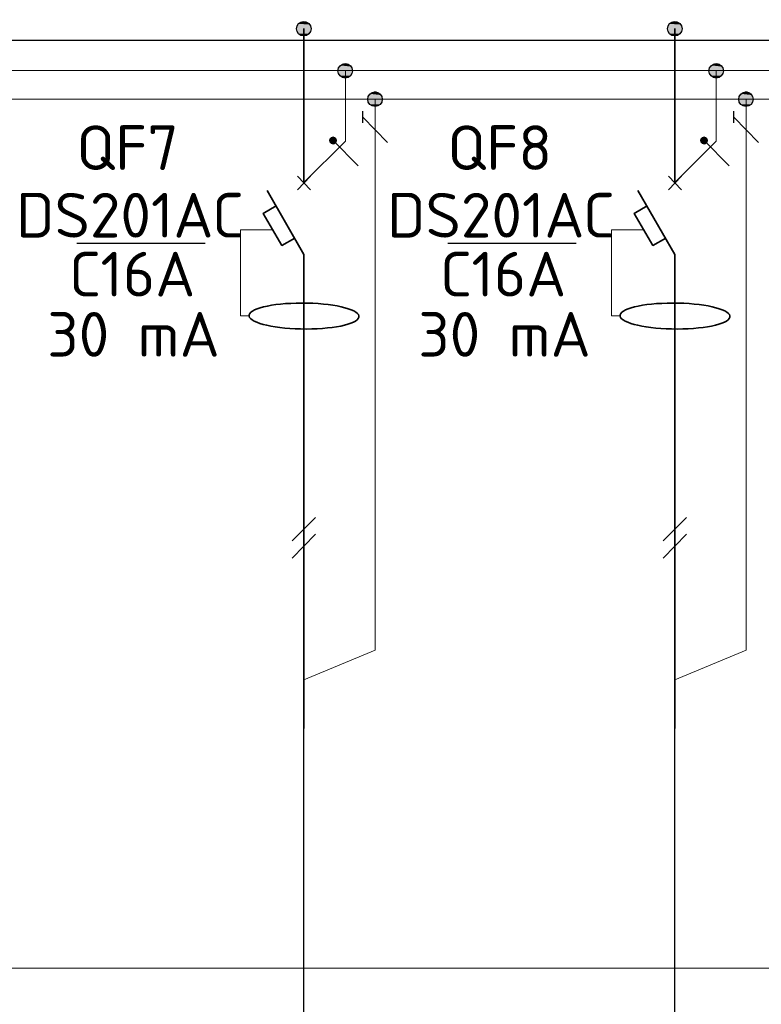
# Model space of a CAD drawing. Header units: millimetres. Extents: x 1114507 to 93926427, y 174473 to 817039.
# Tile 21 of 256: x 1294936 to 1299787, y 772269 to 778708. Entities that reach past the tile are written whole.
import ezdxf

# ---------------------------------------------------------------- set-up
doc = ezdxf.new("R2010")
doc.units = ezdxf.units.MM
doc.layers.add('PDF4_Geometry', color=7, linetype='Continuous')
doc.layers.add('PDF4_Text', color=7, linetype='Continuous')
doc.layers.add('PDF4_Solid Fills', color=7, linetype='Continuous', true_color=0xdd0000)
doc.styles.add('ISOCPEUR 1', font='isocpeur.TTF')
doc.styles.add('PDF ISOCPEUR', font='isocpeur.TTF')

msp = doc.modelspace()

# ---------------------------------------------------------------- linework, layer by layer
at = {"layer": 'PDF4_Geometry', "lineweight": 25}
msp.add_line((1291564.5, 778574.7, 0), (1305607.9, 778574.7, 0), dxfattribs=at)
at = {"layer": 'PDF4_Geometry', "lineweight": 18, "elevation": 0}
msp.add_lwpolyline([(1316831.4, 783538.5), (1316831.4, 772505.5), (1279290.5, 772505.5), (1279290.5, 783538.5)], close=True, dxfattribs=at)
at = {"layer": 'PDF4_Geometry', "lineweight": 35, "elevation": 0}
for points in [[(1296795.1, 777642.9), (1296795.1, 778650.9)], [(1299222, 777642.9), (1299222, 778650.9)], [(1296752.8, 777596.3), (1296837.5, 777685.3)], [(1296837.5, 777596.3), (1296752.8, 777685.3)], [(1299179.6, 777596.3), (1299264.3, 777685.3)], [(1299264.3, 777596.3), (1299179.6, 777685.3)], [(1296795.1, 777172.8), (1296553.7, 777592.1)], [(1299222, 777172.8), (1298980.6, 777592.1)], [(1296613, 777490.4), (1296528.3, 777439.6), (1296651.1, 777232.1), (1296735.8, 777278.7)], [(1299039.9, 777490.4), (1298955.2, 777439.6), (1299078, 777232.1), (1299162.7, 777278.7)], [(1296795.1, 774072.5), (1296795.1, 777172.8)], [(1299222, 774072.5), (1299222, 777172.8)]]:
    msp.add_lwpolyline(points, dxfattribs=at)
at = {"layer": 'PDF4_Geometry', "lineweight": 9, "elevation": 0}
for points in [[(1305607.9, 778375.6), (1291564.5, 778375.6), (1280243.5, 778375.6)], [(1297066.2, 778375.6), (1297066.2, 777914), (1296795.1, 777642.9)], [(1299493, 778375.6), (1299493, 777914), (1299222, 777642.9)], [(1305607.9, 778189.3), (1280243.5, 778189.3)], [(1297261, 778189.3), (1297261, 774585), (1296795.1, 774390.2)], [(1299687.9, 778189.3), (1299687.9, 774585), (1299222, 774390.2)]]:
    msp.add_lwpolyline(points, dxfattribs=at)
at = {"layer": 'PDF4_Geometry', "lineweight": 25, "elevation": 0}
for points in [[(1297180.6, 778032.6), (1297180.6, 778108.8)], [(1297341.5, 777905.5), (1297180.6, 778070.7)], [(1299607.4, 778032.6), (1299607.4, 778108.8)], [(1299768.3, 777905.5), (1299607.4, 778070.7)], [(1297150.9, 777753), (1296985.7, 777918.2)], [(1299577.8, 777753), (1299412.6, 777918.2)], [(1296149.2, 777244.8), (1295310.6, 777244.8)], [(1298576.1, 777244.8), (1297737.5, 777244.8)], [(1296718.9, 775300.8), (1296871.4, 775453.2)], [(1299145.7, 775300.8), (1299298.2, 775453.2)], [(1296718.9, 775186.4), (1296871.4, 775343.1)], [(1299145.7, 775186.4), (1299298.2, 775343.1)]]:
    msp.add_lwpolyline(points, dxfattribs=at)
for points in [[(1296985.7, 777939.4), (1296973, 777935.2), (1296964.6, 777926.7), (1296964.6, 777909.7), (1296973, 777901.3), (1296985.7, 777897), (1296998.4, 777901.3), (1297006.9, 777909.7), (1297006.9, 777926.7), (1296998.4, 777935.2)], [(1299412.6, 777939.4), (1299399.9, 777935.2), (1299391.4, 777926.7), (1299391.4, 777909.7), (1299399.9, 777901.3), (1299412.6, 777897), (1299425.3, 777901.3), (1299433.8, 777909.7), (1299433.8, 777926.7), (1299425.3, 777935.2)], [(1296871.4, 775343.1), (1296718.9, 775186.4)], [(1299298.2, 775343.1), (1299145.7, 775186.4)]]:
    msp.add_lwpolyline(points, close=True, dxfattribs=at)
at = {"layer": 'PDF4_Geometry', "lineweight": 20, "elevation": 0}
for points in [[(1296430.9, 776770.4), (1296380.1, 776770.4), (1296380.1, 777333.7), (1296591.8, 777333.7)], [(1298857.7, 776770.4), (1298806.9, 776770.4), (1298806.9, 777333.7), (1299018.7, 777333.7)]]:
    msp.add_lwpolyline(points, dxfattribs=at)
at = {"layer": 'PDF4_Geometry', "lineweight": 30, "elevation": 0}
for points in [[(1296795.1, 768333.7), (1296795.1, 774369)], [(1299222, 768333.7), (1299222, 774369)]]:
    msp.add_lwpolyline(points, dxfattribs=at)
at = {"layer": 'PDF4_Geometry', "lineweight": 30}
for centre in [(1296794.3, 778649.2, 0), (1299221.2, 778649.2, 0), (1297065.4, 778373.9, 0), (1299492.2, 778373.9, 0), (1297260.2, 778187.5, 0), (1299687.1, 778187.5, 0)]:
    msp.add_circle(centre, 47.4, dxfattribs=at)
at = {"layer": 'PDF4_Geometry', "lineweight": 35}
for centre in [(1296795.9, 776770, 0), (1299222.7, 776770, 0)]:
    msp.add_ellipse(centre, major_axis=(-359.6, 3.2), ratio=0.236038, start_param=3.184456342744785, end_param=9.467641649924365, dxfattribs=at)
at = {"layer": 'PDF4_Solid Fills', "transparency": 33554559}
for points in [[(1296774, 778693.3, 0), (1296824.8, 778689, 0), (1296765.5, 778689, 0)], [(1296782.4, 778697.5, 0), (1296816.3, 778693.3, 0), (1296774, 778693.3, 0)], [(1296774, 778693.3, 0), (1296816.3, 778693.3, 0), (1296824.8, 778689, 0)], [(1296782.4, 778697.5, 0), (1296807.8, 778697.5, 0), (1296816.3, 778693.3, 0)], [(1299200.8, 778693.3, 0), (1299251.6, 778689, 0), (1299192.3, 778689, 0)], [(1299209.3, 778697.5, 0), (1299243.2, 778693.3, 0), (1299200.8, 778693.3, 0)], [(1299200.8, 778693.3, 0), (1299243.2, 778693.3, 0), (1299251.6, 778689, 0)], [(1299209.3, 778697.5, 0), (1299234.7, 778697.5, 0), (1299243.2, 778693.3, 0)], [(1296752.8, 778676.3, 0), (1296841.7, 778667.9, 0), (1296748.6, 778667.9, 0)], [(1296748.6, 778667.9, 0), (1296841.7, 778659.4, 0), (1296748.6, 778659.4, 0)], [(1296748.6, 778667.9, 0), (1296841.7, 778667.9, 0), (1296841.7, 778659.4, 0)], [(1296748.6, 778659.4, 0), (1296841.7, 778650.9, 0), (1296748.6, 778650.9, 0)], [(1296748.6, 778659.4, 0), (1296841.7, 778659.4, 0), (1296841.7, 778650.9, 0)], [(1296748.6, 778650.9, 0), (1296841.7, 778638.2, 0), (1296748.6, 778638.2, 0)], [(1296748.6, 778650.9, 0), (1296841.7, 778650.9, 0), (1296841.7, 778638.2, 0)], [(1296748.6, 778638.2, 0), (1296841.7, 778629.7, 0), (1296748.6, 778629.7, 0)], [(1296748.6, 778638.2, 0), (1296841.7, 778638.2, 0), (1296841.7, 778629.7, 0)], [(1296748.6, 778629.7, 0), (1296837.5, 778625.5, 0), (1296752.8, 778625.5, 0)], [(1296748.6, 778629.7, 0), (1296841.7, 778629.7, 0), (1296837.5, 778625.5, 0)], [(1296761.3, 778680.6, 0), (1296837.5, 778676.3, 0), (1296752.8, 778676.3, 0)], [(1296752.8, 778676.3, 0), (1296837.5, 778676.3, 0), (1296841.7, 778667.9, 0)], [(1296752.8, 778625.5, 0), (1296833.3, 778617, 0), (1296761.3, 778617, 0)], [(1296752.8, 778625.5, 0), (1296837.5, 778625.5, 0), (1296833.3, 778617, 0)], [(1296765.5, 778689, 0), (1296833.3, 778680.6, 0), (1296761.3, 778680.6, 0)], [(1296761.3, 778680.6, 0), (1296833.3, 778680.6, 0), (1296837.5, 778676.3, 0)], [(1296765.5, 778689, 0), (1296824.8, 778689, 0), (1296833.3, 778680.6, 0)], [(1299179.6, 778676.3, 0), (1299268.6, 778667.9, 0), (1299175.4, 778667.9, 0)], [(1299175.4, 778667.9, 0), (1299268.6, 778659.4, 0), (1299175.4, 778659.4, 0)], [(1299175.4, 778667.9, 0), (1299268.6, 778667.9, 0), (1299268.6, 778659.4, 0)], [(1299175.4, 778659.4, 0), (1299268.6, 778650.9, 0), (1299175.4, 778650.9, 0)], [(1299175.4, 778659.4, 0), (1299268.6, 778659.4, 0), (1299268.6, 778650.9, 0)], [(1299175.4, 778650.9, 0), (1299268.6, 778638.2, 0), (1299175.4, 778638.2, 0)], [(1299175.4, 778650.9, 0), (1299268.6, 778650.9, 0), (1299268.6, 778638.2, 0)], [(1299175.4, 778638.2, 0), (1299268.6, 778629.7, 0), (1299175.4, 778629.7, 0)], [(1299175.4, 778638.2, 0), (1299268.6, 778638.2, 0), (1299268.6, 778629.7, 0)], [(1299175.4, 778629.7, 0), (1299264.3, 778625.5, 0), (1299179.6, 778625.5, 0)], [(1299175.4, 778629.7, 0), (1299268.6, 778629.7, 0), (1299264.3, 778625.5, 0)], [(1299188.1, 778680.6, 0), (1299264.3, 778676.3, 0), (1299179.6, 778676.3, 0)], [(1299179.6, 778676.3, 0), (1299264.3, 778676.3, 0), (1299268.6, 778667.9, 0)], [(1299179.6, 778625.5, 0), (1299260.1, 778617, 0), (1299188.1, 778617, 0)], [(1299179.6, 778625.5, 0), (1299264.3, 778625.5, 0), (1299260.1, 778617, 0)], [(1299192.3, 778689, 0), (1299260.1, 778680.6, 0), (1299188.1, 778680.6, 0)], [(1299188.1, 778680.6, 0), (1299260.1, 778680.6, 0), (1299264.3, 778676.3, 0)], [(1299192.3, 778689, 0), (1299251.6, 778689, 0), (1299260.1, 778680.6, 0)], [(1296761.3, 778617, 0), (1296824.8, 778608.6, 0), (1296765.5, 778608.6, 0)], [(1296761.3, 778617, 0), (1296833.3, 778617, 0), (1296824.8, 778608.6, 0)], [(1296765.5, 778608.6, 0), (1296816.3, 778604.3, 0), (1296774, 778604.3, 0)], [(1296765.5, 778608.6, 0), (1296824.8, 778608.6, 0), (1296816.3, 778604.3, 0)], [(1296782.4, 778604.3, 0), (1296799.4, 778600.1, 0), (1296790.9, 778600.1, 0)], [(1296782.4, 778604.3, 0), (1296807.8, 778604.3, 0), (1296799.4, 778600.1, 0)], [(1299188.1, 778617, 0), (1299251.6, 778608.6, 0), (1299192.3, 778608.6, 0)], [(1299188.1, 778617, 0), (1299260.1, 778617, 0), (1299251.6, 778608.6, 0)], [(1299192.3, 778608.6, 0), (1299243.2, 778604.3, 0), (1299200.8, 778604.3, 0)], [(1299192.3, 778608.6, 0), (1299251.6, 778608.6, 0), (1299243.2, 778604.3, 0)], [(1299209.3, 778604.3, 0), (1299226.2, 778600.1, 0), (1299217.7, 778600.1, 0)], [(1299209.3, 778604.3, 0), (1299234.7, 778604.3, 0), (1299226.2, 778600.1, 0)], [(1297023.8, 778392.6, 0), (1297112.8, 778384.1, 0), (1297019.6, 778384.1, 0)], [(1297019.6, 778384.1, 0), (1297117, 778375.6, 0), (1297019.6, 778375.6, 0)], [(1297019.6, 778384.1, 0), (1297112.8, 778384.1, 0), (1297117, 778375.6, 0)], [(1297019.6, 778375.6, 0), (1297112.8, 778367.2, 0), (1297019.6, 778367.2, 0)], [(1297019.6, 778375.6, 0), (1297117, 778375.6, 0), (1297112.8, 778367.2, 0)], [(1297032.3, 778409.5, 0), (1297108.6, 778401, 0), (1297023.8, 778401, 0)], [(1297023.8, 778401, 0), (1297112.8, 778392.6, 0), (1297023.8, 778392.6, 0)], [(1297023.8, 778401, 0), (1297108.6, 778401, 0), (1297112.8, 778392.6, 0)], [(1297023.8, 778392.6, 0), (1297112.8, 778392.6, 0), (1297112.8, 778384.1, 0)], [(1297036.6, 778413.7, 0), (1297104.3, 778409.5, 0), (1297032.3, 778409.5, 0)], [(1297032.3, 778409.5, 0), (1297104.3, 778409.5, 0), (1297108.6, 778401, 0)], [(1297045, 778418, 0), (1297095.8, 778413.7, 0), (1297036.6, 778413.7, 0)], [(1297036.6, 778413.7, 0), (1297095.8, 778413.7, 0), (1297104.3, 778409.5, 0)], [(1297053.5, 778422.2, 0), (1297087.4, 778418, 0), (1297045, 778418, 0)], [(1297045, 778418, 0), (1297087.4, 778418, 0), (1297095.8, 778413.7, 0)], [(1297053.5, 778422.2, 0), (1297078.9, 778422.2, 0), (1297087.4, 778418, 0)], [(1299450.7, 778392.6, 0), (1299539.6, 778384.1, 0), (1299446.5, 778384.1, 0)], [(1299446.5, 778384.1, 0), (1299543.9, 778375.6, 0), (1299446.5, 778375.6, 0)], [(1299446.5, 778384.1, 0), (1299539.6, 778384.1, 0), (1299543.9, 778375.6, 0)], [(1299446.5, 778375.6, 0), (1299539.6, 778367.2, 0), (1299446.5, 778367.2, 0)], [(1299446.5, 778375.6, 0), (1299543.9, 778375.6, 0), (1299539.6, 778367.2, 0)], [(1299459.2, 778409.5, 0), (1299535.4, 778401, 0), (1299450.7, 778401, 0)], [(1299450.7, 778401, 0), (1299539.6, 778392.6, 0), (1299450.7, 778392.6, 0)], [(1299450.7, 778401, 0), (1299535.4, 778401, 0), (1299539.6, 778392.6, 0)], [(1299450.7, 778392.6, 0), (1299539.6, 778392.6, 0), (1299539.6, 778384.1, 0)], [(1299463.4, 778413.7, 0), (1299531.2, 778409.5, 0), (1299459.2, 778409.5, 0)], [(1299459.2, 778409.5, 0), (1299531.2, 778409.5, 0), (1299535.4, 778401, 0)], [(1299471.9, 778418, 0), (1299522.7, 778413.7, 0), (1299463.4, 778413.7, 0)], [(1299463.4, 778413.7, 0), (1299522.7, 778413.7, 0), (1299531.2, 778409.5, 0)], [(1299480.3, 778422.2, 0), (1299514.2, 778418, 0), (1299471.9, 778418, 0)], [(1299471.9, 778418, 0), (1299514.2, 778418, 0), (1299522.7, 778413.7, 0)], [(1299480.3, 778422.2, 0), (1299505.8, 778422.2, 0), (1299514.2, 778418, 0)], [(1297019.6, 778367.2, 0), (1297112.8, 778358.7, 0), (1297023.8, 778358.7, 0)], [(1297019.6, 778367.2, 0), (1297112.8, 778367.2, 0), (1297112.8, 778358.7, 0)], [(1297023.8, 778358.7, 0), (1297108.6, 778350.2, 0), (1297023.8, 778350.2, 0)], [(1297023.8, 778358.7, 0), (1297112.8, 778358.7, 0), (1297108.6, 778350.2, 0)], [(1297023.8, 778350.2, 0), (1297104.3, 778341.7, 0), (1297032.3, 778341.7, 0)], [(1297023.8, 778350.2, 0), (1297108.6, 778350.2, 0), (1297104.3, 778341.7, 0)], [(1297032.3, 778341.7, 0), (1297095.8, 778337.5, 0), (1297036.6, 778337.5, 0)], [(1297032.3, 778341.7, 0), (1297104.3, 778341.7, 0), (1297095.8, 778337.5, 0)], [(1297036.6, 778337.5, 0), (1297087.4, 778333.3, 0), (1297045, 778333.3, 0)], [(1297036.6, 778337.5, 0), (1297095.8, 778337.5, 0), (1297087.4, 778333.3, 0)], [(1297045, 778333.3, 0), (1297078.9, 778329, 0), (1297053.5, 778329, 0)], [(1297045, 778333.3, 0), (1297087.4, 778333.3, 0), (1297078.9, 778329, 0)], [(1299446.5, 778367.2, 0), (1299539.6, 778358.7, 0), (1299450.7, 778358.7, 0)], [(1299446.5, 778367.2, 0), (1299539.6, 778367.2, 0), (1299539.6, 778358.7, 0)], [(1299450.7, 778358.7, 0), (1299535.4, 778350.2, 0), (1299450.7, 778350.2, 0)], [(1299450.7, 778358.7, 0), (1299539.6, 778358.7, 0), (1299535.4, 778350.2, 0)], [(1299450.7, 778350.2, 0), (1299531.2, 778341.7, 0), (1299459.2, 778341.7, 0)], [(1299450.7, 778350.2, 0), (1299535.4, 778350.2, 0), (1299531.2, 778341.7, 0)], [(1299459.2, 778341.7, 0), (1299522.7, 778337.5, 0), (1299463.4, 778337.5, 0)], [(1299459.2, 778341.7, 0), (1299531.2, 778341.7, 0), (1299522.7, 778337.5, 0)], [(1299463.4, 778337.5, 0), (1299514.2, 778333.3, 0), (1299471.9, 778333.3, 0)], [(1299463.4, 778337.5, 0), (1299522.7, 778337.5, 0), (1299514.2, 778333.3, 0)], [(1299471.9, 778333.3, 0), (1299505.8, 778329, 0), (1299480.3, 778329, 0)], [(1299471.9, 778333.3, 0), (1299514.2, 778333.3, 0), (1299505.8, 778329, 0)], [(1297256.8, 778240.1, 0), (1297273.7, 778235.9, 0), (1297248.3, 778235.9, 0)], [(1297256.8, 778240.1, 0), (1297265.3, 778240.1, 0), (1297273.7, 778235.9, 0)], [(1299683.6, 778240.1, 0), (1299700.6, 778235.9, 0), (1299675.2, 778235.9, 0)], [(1299683.6, 778240.1, 0), (1299692.1, 778240.1, 0), (1299700.6, 778235.9, 0)], [(1297218.7, 778214.7, 0), (1297307.6, 778206.2, 0), (1297214.4, 778206.2, 0)], [(1297214.4, 778206.2, 0), (1297307.6, 778197.7, 0), (1297214.4, 778197.7, 0)], [(1297214.4, 778206.2, 0), (1297307.6, 778206.2, 0), (1297307.6, 778197.7, 0)], [(1297214.4, 778197.7, 0), (1297307.6, 778189.3, 0), (1297214.4, 778189.3, 0)], [(1297214.4, 778197.7, 0), (1297307.6, 778197.7, 0), (1297307.6, 778189.3, 0)], [(1297214.4, 778189.3, 0), (1297307.6, 778180.8, 0), (1297214.4, 778180.8, 0)], [(1297214.4, 778189.3, 0), (1297307.6, 778189.3, 0), (1297307.6, 778180.8, 0)], [(1297214.4, 778180.8, 0), (1297307.6, 778172.3, 0), (1297214.4, 778172.3, 0)], [(1297214.4, 778180.8, 0), (1297307.6, 778180.8, 0), (1297307.6, 778172.3, 0)], [(1297227.1, 778223.2, 0), (1297303.4, 778214.7, 0), (1297218.7, 778214.7, 0)], [(1297218.7, 778214.7, 0), (1297303.4, 778214.7, 0), (1297307.6, 778206.2, 0)], [(1297231.4, 778227.4, 0), (1297299.1, 778223.2, 0), (1297227.1, 778223.2, 0)], [(1297227.1, 778223.2, 0), (1297299.1, 778223.2, 0), (1297303.4, 778214.7, 0)], [(1297239.9, 778231.6, 0), (1297290.7, 778227.4, 0), (1297231.4, 778227.4, 0)], [(1297231.4, 778227.4, 0), (1297290.7, 778227.4, 0), (1297299.1, 778223.2, 0)], [(1297248.3, 778235.9, 0), (1297282.2, 778231.6, 0), (1297239.9, 778231.6, 0)], [(1297239.9, 778231.6, 0), (1297282.2, 778231.6, 0), (1297290.7, 778227.4, 0)], [(1297248.3, 778235.9, 0), (1297273.7, 778235.9, 0), (1297282.2, 778231.6, 0)], [(1299645.5, 778214.7, 0), (1299734.5, 778206.2, 0), (1299641.3, 778206.2, 0)], [(1299641.3, 778206.2, 0), (1299734.5, 778197.7, 0), (1299641.3, 778197.7, 0)], [(1299641.3, 778206.2, 0), (1299734.5, 778206.2, 0), (1299734.5, 778197.7, 0)], [(1299641.3, 778197.7, 0), (1299734.5, 778189.3, 0), (1299641.3, 778189.3, 0)], [(1299641.3, 778197.7, 0), (1299734.5, 778197.7, 0), (1299734.5, 778189.3, 0)], [(1299641.3, 778189.3, 0), (1299734.5, 778180.8, 0), (1299641.3, 778180.8, 0)], [(1299641.3, 778189.3, 0), (1299734.5, 778189.3, 0), (1299734.5, 778180.8, 0)], [(1299641.3, 778180.8, 0), (1299734.5, 778172.3, 0), (1299641.3, 778172.3, 0)], [(1299641.3, 778180.8, 0), (1299734.5, 778180.8, 0), (1299734.5, 778172.3, 0)], [(1299654, 778223.2, 0), (1299730.2, 778214.7, 0), (1299645.5, 778214.7, 0)], [(1299645.5, 778214.7, 0), (1299730.2, 778214.7, 0), (1299734.5, 778206.2, 0)], [(1299658.2, 778227.4, 0), (1299726, 778223.2, 0), (1299654, 778223.2, 0)], [(1299654, 778223.2, 0), (1299726, 778223.2, 0), (1299730.2, 778214.7, 0)], [(1299666.7, 778231.6, 0), (1299717.5, 778227.4, 0), (1299658.2, 778227.4, 0)], [(1299658.2, 778227.4, 0), (1299717.5, 778227.4, 0), (1299726, 778223.2, 0)], [(1299675.2, 778235.9, 0), (1299709, 778231.6, 0), (1299666.7, 778231.6, 0)], [(1299666.7, 778231.6, 0), (1299709, 778231.6, 0), (1299717.5, 778227.4, 0)], [(1299675.2, 778235.9, 0), (1299700.6, 778235.9, 0), (1299709, 778231.6, 0)], [(1297214.4, 778172.3, 0), (1297303.4, 778163.9, 0), (1297218.7, 778163.9, 0)], [(1297214.4, 778172.3, 0), (1297307.6, 778172.3, 0), (1297303.4, 778163.9, 0)], [(1297218.7, 778163.9, 0), (1297299.1, 778155.4, 0), (1297227.1, 778155.4, 0)], [(1297218.7, 778163.9, 0), (1297303.4, 778163.9, 0), (1297299.1, 778155.4, 0)], [(1297227.1, 778155.4, 0), (1297290.7, 778151.2, 0), (1297231.4, 778151.2, 0)], [(1297227.1, 778155.4, 0), (1297299.1, 778155.4, 0), (1297290.7, 778151.2, 0)], [(1297231.4, 778151.2, 0), (1297282.2, 778146.9, 0), (1297239.9, 778146.9, 0)], [(1297231.4, 778151.2, 0), (1297290.7, 778151.2, 0), (1297282.2, 778146.9, 0)], [(1297239.9, 778146.9, 0), (1297273.7, 778142.7, 0), (1297248.3, 778142.7, 0)], [(1297239.9, 778146.9, 0), (1297282.2, 778146.9, 0), (1297273.7, 778142.7, 0)], [(1299641.3, 778172.3, 0), (1299730.2, 778163.9, 0), (1299645.5, 778163.9, 0)], [(1299641.3, 778172.3, 0), (1299734.5, 778172.3, 0), (1299730.2, 778163.9, 0)], [(1299645.5, 778163.9, 0), (1299726, 778155.4, 0), (1299654, 778155.4, 0)], [(1299645.5, 778163.9, 0), (1299730.2, 778163.9, 0), (1299726, 778155.4, 0)], [(1299654, 778155.4, 0), (1299717.5, 778151.2, 0), (1299658.2, 778151.2, 0)], [(1299654, 778155.4, 0), (1299726, 778155.4, 0), (1299717.5, 778151.2, 0)], [(1299658.2, 778151.2, 0), (1299709, 778146.9, 0), (1299666.7, 778146.9, 0)], [(1299658.2, 778151.2, 0), (1299717.5, 778151.2, 0), (1299709, 778146.9, 0)], [(1299666.7, 778146.9, 0), (1299700.6, 778142.7, 0), (1299675.2, 778142.7, 0)], [(1299666.7, 778146.9, 0), (1299709, 778146.9, 0), (1299700.6, 778142.7, 0)], [(1296964.6, 777926.7, 0), (1297011.1, 777922.4, 0), (1296960.3, 777922.4, 0)], [(1296960.3, 777922.4, 0), (1297011.1, 777918.2, 0), (1296960.3, 777918.2, 0)], [(1296960.3, 777922.4, 0), (1297011.1, 777922.4, 0), (1297011.1, 777918.2, 0)], [(1296960.3, 777918.2, 0), (1297011.1, 777914, 0), (1296960.3, 777914, 0)], [(1296960.3, 777918.2, 0), (1297011.1, 777918.2, 0), (1297011.1, 777914, 0)], [(1296968.8, 777935.2, 0), (1297006.9, 777930.9, 0), (1296964.6, 777930.9, 0)], [(1296964.6, 777930.9, 0), (1297006.9, 777926.7, 0), (1296964.6, 777926.7, 0)], [(1296964.6, 777930.9, 0), (1297006.9, 777930.9, 0), (1297006.9, 777926.7, 0)], [(1296964.6, 777926.7, 0), (1297006.9, 777926.7, 0), (1297011.1, 777922.4, 0)], [(1296973, 777939.4, 0), (1297002.7, 777935.2, 0), (1296968.8, 777935.2, 0)], [(1296968.8, 777935.2, 0), (1297002.7, 777935.2, 0), (1297006.9, 777930.9, 0)], [(1296973, 777939.4, 0), (1297002.7, 777939.4, 0), (1297002.7, 777935.2, 0)], [(1296985.7, 777943.6, 0), (1296994.2, 777939.4, 0), (1296981.5, 777939.4, 0)], [(1296985.7, 777943.6, 0), (1296990, 777943.6, 0), (1296994.2, 777939.4, 0)], [(1299391.4, 777926.7, 0), (1299438, 777922.4, 0), (1299387.2, 777922.4, 0)], [(1299387.2, 777922.4, 0), (1299438, 777918.2, 0), (1299387.2, 777918.2, 0)], [(1299387.2, 777922.4, 0), (1299438, 777922.4, 0), (1299438, 777918.2, 0)], [(1299387.2, 777918.2, 0), (1299438, 777914, 0), (1299387.2, 777914, 0)], [(1299387.2, 777918.2, 0), (1299438, 777918.2, 0), (1299438, 777914, 0)], [(1299395.6, 777935.2, 0), (1299433.8, 777930.9, 0), (1299391.4, 777930.9, 0)], [(1299391.4, 777930.9, 0), (1299433.8, 777926.7, 0), (1299391.4, 777926.7, 0)], [(1299391.4, 777930.9, 0), (1299433.8, 777930.9, 0), (1299433.8, 777926.7, 0)], [(1299391.4, 777926.7, 0), (1299433.8, 777926.7, 0), (1299438, 777922.4, 0)], [(1299399.9, 777939.4, 0), (1299429.5, 777935.2, 0), (1299395.6, 777935.2, 0)], [(1299395.6, 777935.2, 0), (1299429.5, 777935.2, 0), (1299433.8, 777930.9, 0)], [(1299399.9, 777939.4, 0), (1299429.5, 777939.4, 0), (1299429.5, 777935.2, 0)], [(1299412.6, 777943.6, 0), (1299421, 777939.4, 0), (1299408.3, 777939.4, 0)], [(1299412.6, 777943.6, 0), (1299416.8, 777943.6, 0), (1299421, 777939.4, 0)], [(1296960.3, 777914, 0), (1297006.9, 777909.7, 0), (1296964.6, 777909.7, 0)], [(1296960.3, 777914, 0), (1297011.1, 777914, 0), (1297006.9, 777909.7, 0)], [(1296964.6, 777909.7, 0), (1297006.9, 777905.5, 0), (1296964.6, 777905.5, 0)], [(1296964.6, 777909.7, 0), (1297006.9, 777909.7, 0), (1297006.9, 777905.5, 0)], [(1296964.6, 777905.5, 0), (1297002.7, 777901.3, 0), (1296968.8, 777901.3, 0)], [(1296964.6, 777905.5, 0), (1297006.9, 777905.5, 0), (1297002.7, 777901.3, 0)], [(1296968.8, 777901.3, 0), (1297002.7, 777897, 0), (1296973, 777897, 0)], [(1296968.8, 777901.3, 0), (1297002.7, 777901.3, 0), (1297002.7, 777897, 0)], [(1296977.3, 777897, 0), (1296994.2, 777892.8, 0), (1296981.5, 777892.8, 0)], [(1296977.3, 777897, 0), (1296998.4, 777897, 0), (1296994.2, 777892.8, 0)], [(1299387.2, 777914, 0), (1299433.8, 777909.7, 0), (1299391.4, 777909.7, 0)], [(1299387.2, 777914, 0), (1299438, 777914, 0), (1299433.8, 777909.7, 0)], [(1299391.4, 777909.7, 0), (1299433.8, 777905.5, 0), (1299391.4, 777905.5, 0)], [(1299391.4, 777909.7, 0), (1299433.8, 777909.7, 0), (1299433.8, 777905.5, 0)], [(1299391.4, 777905.5, 0), (1299429.5, 777901.3, 0), (1299395.6, 777901.3, 0)], [(1299391.4, 777905.5, 0), (1299433.8, 777905.5, 0), (1299429.5, 777901.3, 0)], [(1299395.6, 777901.3, 0), (1299429.5, 777897, 0), (1299399.9, 777897, 0)], [(1299395.6, 777901.3, 0), (1299429.5, 777901.3, 0), (1299429.5, 777897, 0)], [(1299404.1, 777897, 0), (1299421, 777892.8, 0), (1299408.3, 777892.8, 0)], [(1299404.1, 777897, 0), (1299425.3, 777897, 0), (1299421, 777892.8, 0)]]:
    msp.add_solid(points, dxfattribs=at)

# ---------------------------------------------------------------- texts
at = {"linetype": 'ByBlock', "lineweight": 30, "ltscale": 10, "insert": (1197603, 784433.1, 0), "char_height": 250, "width": 18040, "attachment_point": 1, "style": 'ISOCPEUR 1'}
msp.add_mtext('     Рабочая документация по объекту: {\\C7;школы ^J}     Настоящий проект выполнен на основании чертежей марки АС, ВК и ОВ в соответствии с требованиями КМК и ПУЭ.\\P     Внешнее электроснабжение решается в отдельном проекте "Внутриплощадочных сетей"\\P     Проект энергоснабжения школы.\\P     Установленная мощность 33,6 кВт; Расчетная мощность 30,2 кВт  \\P     По надежности энергоснабжения школа относится к потребителям II категории.\\P\\pi1291.6675,t0,19518.5175;{\\LСиловое электрооборудование:\\P\\pi0,tz;}     В качестве вводно-распределительного и силового щита принят щит {\\C0;ПР11-3060-21УЗ (изготовить индв. по заказу) }. В качестве осветительного и силового щита принять щит ЩРВ-6 {\\C0;(изготовить индв. по заказу)} и щит комплектный ОЩВ.\\P\\pt0,19518.5175;     Электропотребителями здания  являются: освещение, штепсельные розетки, электропотребители технологического оборудования. Главный распределительный щит, силовые щиты и щиты освещения приняты сборными с модульными автоматическими выключателями с установкой на DIN-рейку по индивидуальному заказу. В распределительных щитах предусматривается устройство заземляющей шины. Фазораспределение злектронагрузок должно быть равномерным. Автоматические выключатели на розеточных группах имеют устройства  защитного отключения. \\P\\ptz;     Силовыми электроприемниками являются потребители сантехнического и технологического оборудования помещений. Магистральные и распределительные сети выполняются медным кабелем ВВГнг  в винипластовых  трубах в стенах срыто под штукатуркой. Ответвительные коробки установить скрыто на стене.\\P     1.  Розетки разместить на высоте 1800 мм от чистого пола в  помещениях   для  пребывания  детей  (А также см. уточнение по плану)  согласно пункта 12.34 КМК КМК КМК 2.04.17-19. ^J     2.  Выключатели во всех помещениях разместить на высоте 1800 мм.  Отступ от проёмов дверей - 200 мм, а также см. уточнение по плану.^J  Допускается установка выключателей под потолком с управлением при помощи шнура. ПУЭ п. 6.6.31.^J  Установка штепсельных розеток в ванных комнатах, душевых, мыльных помещениях бань, помещениях, содержащих нагреватели для саун (далее по тексту «саунах»), а также в стиральных помещениях прачечных не допускается ПУЭ п. 7.1.48.^JМинимальное расстояние от выключателей, штепсельных розеток и элементов электроустановок до газопроводов должно быть не менее 0,5 м ПУЭ п. 7.1.50.\\P{\\O      \\L\\oЭлектроосвещение}\\P     В соответствии КМК КМК 2.01.05-19. в проекте предусматривается общее рабочее, эвакуационное освещение на напряжение 220В.  Рабочее освещение предусматривается во всех помещениях комплекса, эвакуационное - в коридорах, в фойе, лестничных клетках, вестибюле. На выходах по пути эвакуации устанавливаются световые указатели "Выход" с аккумуляторными  батареями. Светильники аварийного освещения обозначаются значком "А" и выбираются из числа светильников рабочего освещения и питаются от щита ЩАО. Управление освещением выполняется включателями, устанавливаемыми по месту. Выбор светильников произведен в соответствии с назначением помещений, их конструктивными особенностями и характеристикой окружающей среды. В качестве источников света приняты светильники потолочные светодиодные LED панели и {\\C0;светодиодные линейные светильники} . Групповые сети освещения выполняются медным кабелем ВВГнг в винипластовой трубе.\\P\\pi1896.36,t0,28627.16;{\\LЗаземление}\\P\\pi0,tz;     Для защиты от поражения  электрическим током применяется система заземления TN-S  (используется 3я и 5я  жила  кабеля) и выполняется уравнивание потенциалов. Все металлические нетоковедущие части электрооборудования подлежат заземлению. В качестве заземляющих проводников используются нулевые провода сети и специальные заземляющие проводники, прокладываемые совместно с рабочими проводниками от электрощитов до электропотребителей. Сопротивление растеканию тока заземляющих устройств не должно превышать 4 Ом в любое время года. Внутренний контур заземления необходимо присоединить к наружному контуру заземления. Защита от заноса высокого потенциала и уравнивание потенциалов выполняется путем присоединения металлической арматуры фундаментов к горизонтальному  заземлителю. Все соединения выполнить сваркой.', dxfattribs=at)
at = {"layer": 'PDF4_Text', "char_height": 292.09, "attachment_point": 7, "style": 'PDF ISOCPEUR'}
for s, insert in [('QF7', (1295306.3, 777725.3, 0)), ('QF8', (1297733.2, 777725.3, 0)), ('DS201АС', (1294912.5, 777282.9, 0)), ('DS201АС', (1297339.3, 777282.9, 0)), ('С16А', (1295268.3, 776897.5, 0)), ('С16А', (1297695.2, 776897.5, 0)), ('30 mA', (1295115.9, 776503.6, 0)), ('30 mA', (1297542.8, 776503.6, 0))]:
    msp.add_mtext(s, dxfattribs=dict(at, insert=insert))

doc.saveas('drawing.dxf')
